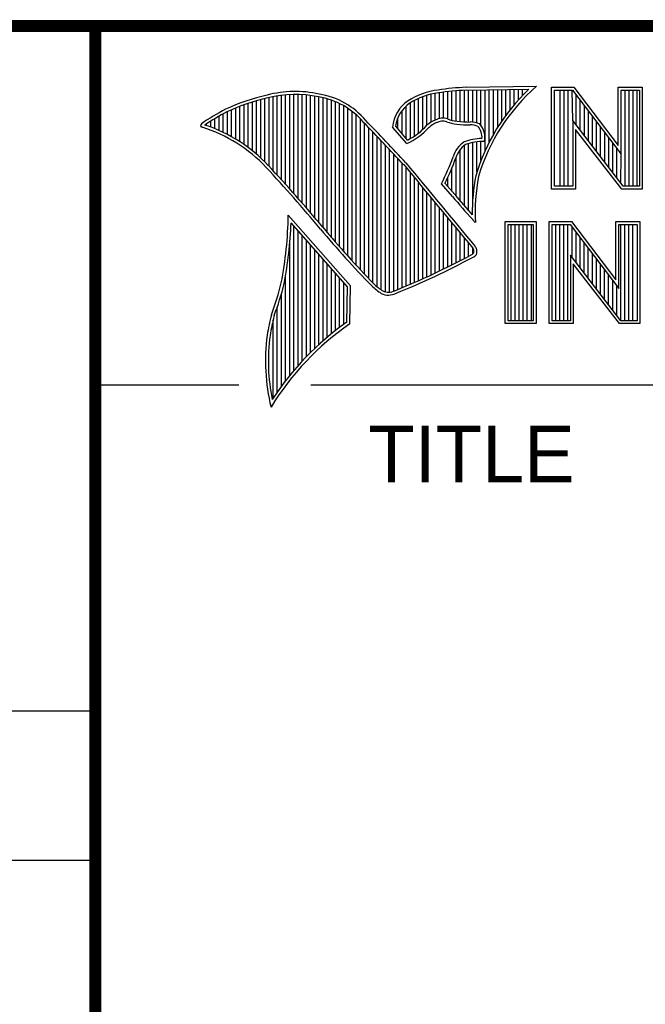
# Model space of a CAD drawing. Header units: inches. Extents: x 0 to 22, y 0 to 17.
# Tile 4 of 9: x 16.3 to 17.3, y 1.4 to 3. Entities that reach past the tile are written whole.
import ezdxf

# ---------------------------------------------------------------- set-up
doc = ezdxf.new("R2010")
doc.units = ezdxf.units.IN
doc.header["$LTSCALE"] = 1.21
doc.header["$MEASUREMENT"] = 0
doc.layers.get('0').update_dxf_attribs({"linetype": 'CONTINUOUS'})
doc.styles.get("Standard").update_dxf_attribs({"font": 'txt', "width": 0.8})

msp = doc.modelspace()

# ---------------------------------------------------------------- linework, layer by layer
at = {"color": 2, "linetype": 'CONTINUOUS'}
for p, q in [((16.3737, 2.9596), (21.5037, 2.9596)), ((16.3737, 2.9596), (16.3737, 1.2496)), ((16.375, 2.96), (21.5, 2.96)), ((16.6875, 2.6995), (16.6875, 2.8467)), ((16.6943, 2.6918), (16.6943, 2.8472)), ((16.7011, 2.6841), (16.7011, 2.8474)), ((16.708, 2.6764), (16.708, 2.8474)), ((16.7148, 2.6685), (16.7148, 2.847)), ((16.7216, 2.6607), (16.7216, 2.8465)), ((16.9264, 2.8018), (16.9264, 2.8477)), ((16.9332, 2.8053), (16.9332, 2.849)), ((16.9401, 2.8077), (16.9401, 2.8499)), ((16.9469, 2.8082), (16.9469, 2.8509)), ((16.9537, 2.8069), (16.9537, 2.8518)), ((16.9606, 2.8048), (16.9606, 2.8525)), ((16.9674, 2.8034), (16.9674, 2.8531)), ((16.9742, 2.8027), (16.9742, 2.8536)), ((16.981, 2.8023), (16.981, 2.854)), ((16.9838, 2.8589), (17.0997, 2.8607)), ((16.9839, 2.8541), (17.087, 2.8557)), ((16.9879, 2.802), (16.9879, 2.8542)), ((16.9947, 2.8019), (16.9947, 2.8543)), ((17.0015, 2.8005), (17.0015, 2.8544)), ((17.0083, 2.7963), (17.0083, 2.8545)), ((17.0152, 2.755), (17.0152, 2.8546)), ((17.022, 2.7691), (17.022, 2.8547)), ((17.0288, 2.7817), (17.0288, 2.8548)), ((17.0357, 2.7931), (17.0357, 2.8549)), ((17.0425, 2.8035), (17.0425, 2.855)), ((17.0493, 2.8131), (17.0493, 2.8551)), ((17.0561, 2.822), (17.0561, 2.8552)), ((17.063, 2.8303), (17.063, 2.8553)), ((17.0698, 2.8381), (17.0698, 2.8554)), ((17.0766, 2.8454), (17.0766, 2.8555)), ((17.1243, 2.8592), (17.1609, 2.8592)), ((17.1243, 2.6915), (17.1243, 2.8592)), ((17.1291, 2.8543), (17.1585, 2.8543)), ((17.1291, 2.6963), (17.1291, 2.8543)), ((17.1381, 2.6963), (17.1381, 2.8543)), ((17.1447, 2.6963), (17.1447, 2.8543)), ((17.1514, 2.6963), (17.1514, 2.8543)), ((17.1589, 2.8042), (17.1581, 2.8543)), ((17.1585, 2.8543), (17.2383, 2.7492)), ((17.1609, 2.8592), (17.2334, 2.7636)), ((17.2334, 2.8592), (17.2732, 2.8592)), ((17.2334, 2.7636), (17.2334, 2.8592)), ((17.2383, 2.8543), (17.2684, 2.8543)), ((17.2383, 2.7492), (17.2383, 2.8543)), ((17.2449, 2.6963), (17.2449, 2.8543)), ((17.2515, 2.6963), (17.2515, 2.8543)), ((17.2582, 2.6963), (17.2582, 2.8543)), ((17.2649, 2.6963), (17.2649, 2.8543)), ((17.2684, 2.8543), (17.2684, 2.6963)), ((17.2732, 2.8592), (17.2732, 2.6915)), ((16.626, 2.7601), (16.626, 2.8325)), ((16.6329, 2.7549), (16.6329, 2.8347)), ((16.6397, 2.7492), (16.6397, 2.8367)), ((16.6465, 2.7431), (16.6465, 2.8386)), ((16.6533, 2.7366), (16.6533, 2.8403)), ((16.6602, 2.7295), (16.6602, 2.8419)), ((16.667, 2.7221), (16.667, 2.8435)), ((16.6738, 2.7146), (16.6738, 2.8449)), ((16.6806, 2.707), (16.6806, 2.8459)), ((16.7284, 2.6527), (16.7284, 2.8456)), ((16.7353, 2.6447), (16.7353, 2.8445)), ((16.7421, 2.6366), (16.7421, 2.8431)), ((16.7489, 2.6285), (16.7489, 2.8417)), ((16.7557, 2.6204), (16.7557, 2.84)), ((16.7626, 2.6125), (16.7626, 2.8378)), ((16.7694, 2.6046), (16.7694, 2.8352)), ((16.7762, 2.5968), (16.7762, 2.8321)), ((16.8923, 2.7747), (16.8923, 2.8335)), ((16.8991, 2.7788), (16.8991, 2.8375)), ((16.9059, 2.7837), (16.9059, 2.8408)), ((16.9128, 2.7896), (16.9128, 2.8436)), ((16.9196, 2.7966), (16.9196, 2.8459)), ((17.1648, 2.7965), (17.1648, 2.8461)), ((17.1714, 2.7879), (17.1714, 2.8373)), ((16.5851, 2.7849), (16.5851, 2.8154)), ((16.5919, 2.7815), (16.5919, 2.819)), ((16.5987, 2.7778), (16.5987, 2.8221)), ((16.6055, 2.7738), (16.6055, 2.8249)), ((16.6124, 2.7696), (16.6124, 2.8276)), ((16.6192, 2.765), (16.6192, 2.8301)), ((16.7831, 2.5891), (16.7831, 2.8284)), ((16.7899, 2.5815), (16.7899, 2.8242)), ((16.7967, 2.5739), (16.7967, 2.8193)), ((16.8786, 2.783), (16.8786, 2.8206)), ((16.8855, 2.7749), (16.8855, 2.8281)), ((17.1781, 2.7792), (17.1781, 2.8285)), ((17.1848, 2.7705), (17.1848, 2.8197)), ((16.5578, 2.796), (16.5578, 2.7989)), ((16.5646, 2.7936), (16.5646, 2.8033)), ((16.5714, 2.7909), (16.5714, 2.8075)), ((16.5782, 2.788), (16.5782, 2.8116)), ((16.8035, 2.5665), (16.8035, 2.8136)), ((16.8104, 2.5591), (16.8104, 2.807)), ((16.8172, 2.5519), (16.8172, 2.7996)), ((16.8718, 2.791), (16.8718, 2.8085)), ((17.2418, 2.6963), (17.1589, 2.8042)), ((17.1589, 2.8042), (17.1589, 2.6963)), ((17.1915, 2.7618), (17.1915, 2.8109)), ((17.1981, 2.7531), (17.1981, 2.8021)), ((16.824, 2.5447), (16.824, 2.7924)), ((16.8308, 2.5375), (16.8308, 2.7853)), ((16.8864, 2.7664), (16.8632, 2.7937)), ((16.8877, 2.7723), (16.8682, 2.7952)), ((17.2395, 2.6915), (17.1637, 2.7899)), ((17.1637, 2.7899), (17.1637, 2.6915)), ((17.2048, 2.7445), (17.2048, 2.7933)), ((17.2115, 2.7358), (17.2115, 2.7845)), ((16.8377, 2.5314), (16.8377, 2.7781)), ((16.8445, 2.5262), (16.8445, 2.7709)), ((16.9879, 2.6563), (16.9879, 2.7665)), ((16.9947, 2.6748), (16.9947, 2.7683)), ((17.0015, 2.7195), (17.0015, 2.7694)), ((17.0083, 2.7388), (17.0083, 2.7698)), ((17.2182, 2.7271), (17.2182, 2.7757)), ((17.2248, 2.7184), (17.2248, 2.7669)), ((16.8513, 2.523), (16.8513, 2.7637)), ((16.8581, 2.5224), (16.8581, 2.7565)), ((16.865, 2.5241), (16.865, 2.7493)), ((16.9742, 2.672), (16.9742, 2.7568)), ((16.981, 2.664), (16.981, 2.7634)), ((17.2315, 2.7098), (17.2315, 2.7581)), ((16.8718, 2.527), (16.8718, 2.7421)), ((16.8786, 2.5298), (16.8786, 2.7348)), ((16.9674, 2.6802), (16.9674, 2.7444)), ((17.2382, 2.7011), (17.2383, 2.7492)), ((16.8855, 2.5327), (16.8855, 2.727)), ((16.8923, 2.5356), (16.8923, 2.7187)), ((16.9606, 2.6882), (16.9606, 2.7266)), ((16.8991, 2.5385), (16.8991, 2.7104)), ((16.9059, 2.5415), (16.9059, 2.7022)), ((16.9653, 2.6828), (16.9492, 2.7013)), ((16.9537, 2.696), (16.9537, 2.7109)), ((16.9128, 2.5446), (16.9128, 2.6939)), ((16.9196, 2.5477), (16.9196, 2.6856)), ((16.9616, 2.6797), (16.9434, 2.7005)), ((17.1637, 2.6915), (17.1243, 2.6915)), ((17.1589, 2.6963), (17.1291, 2.6963)), ((17.2732, 2.6915), (17.2395, 2.6915)), ((17.2684, 2.6963), (17.2418, 2.6963)), ((16.9264, 2.5508), (16.9264, 2.6774)), ((16.9332, 2.554), (16.9332, 2.6691)), ((16.9401, 2.5573), (16.9401, 2.6608)), ((16.9469, 2.5606), (16.9469, 2.6526)), ((16.7939, 2.533), (16.6919, 2.6489)), ((16.789, 2.5312), (16.6964, 2.6365)), ((16.9537, 2.5639), (16.9537, 2.6443)), ((16.999, 2.637), (16.9946, 2.6418)), ((17.0482, 2.6383), (17.0988, 2.6383)), ((17.0482, 2.4708), (17.0482, 2.6383)), ((17.0988, 2.6383), (17.0988, 2.4708)), ((17.1205, 2.6385), (17.1571, 2.6385)), ((17.1205, 2.4708), (17.1205, 2.6385)), ((17.1571, 2.6385), (17.2296, 2.5429)), ((17.2296, 2.6385), (17.2694, 2.6385)), ((17.2296, 2.5429), (17.2296, 2.6385)), ((17.2694, 2.6385), (17.2694, 2.4708)), ((16.7011, 2.3939), (16.7011, 2.6311)), ((16.708, 2.4018), (16.708, 2.6233)), ((16.9606, 2.5673), (16.9606, 2.6361)), ((16.9674, 2.5708), (16.9674, 2.6278)), ((17.0531, 2.6334), (17.0939, 2.6334)), ((17.0531, 2.4756), (17.0531, 2.6334)), ((17.0577, 2.4756), (17.0577, 2.6334)), ((17.0644, 2.4756), (17.0644, 2.6334)), ((17.071, 2.4756), (17.071, 2.6334)), ((17.0777, 2.4756), (17.0777, 2.6334)), ((17.0844, 2.4756), (17.0844, 2.6334)), ((17.0911, 2.4756), (17.0911, 2.6334)), ((17.0939, 2.6334), (17.0939, 2.4756)), ((17.1253, 2.6336), (17.1547, 2.6336)), ((17.1253, 2.4756), (17.1253, 2.6336)), ((17.1311, 2.4756), (17.1311, 2.6336)), ((17.1378, 2.4756), (17.1378, 2.6336)), ((17.1445, 2.4756), (17.1445, 2.6336)), ((17.1511, 2.4756), (17.1511, 2.6336)), ((17.1547, 2.6336), (17.2345, 2.5284)), ((17.1578, 2.5799), (17.1578, 2.6295)), ((17.1645, 2.5712), (17.1645, 2.6207)), ((17.2345, 2.6336), (17.2646, 2.6336)), ((17.2345, 2.5284), (17.2345, 2.6336)), ((17.2379, 2.4756), (17.2379, 2.6336)), ((17.2446, 2.4756), (17.2446, 2.6336)), ((17.2513, 2.4756), (17.2513, 2.6336)), ((17.2579, 2.4756), (17.2579, 2.6336)), ((17.2646, 2.6336), (17.2646, 2.4756)), ((16.7148, 2.4093), (16.7148, 2.6156)), ((16.7216, 2.4165), (16.7216, 2.6078)), ((16.9742, 2.5743), (16.9742, 2.6195)), ((16.981, 2.5778), (16.981, 2.6113)), ((17.1712, 2.5625), (17.1712, 2.6119)), ((16.6943, 2.3857), (16.6943, 2.603)), ((16.7284, 2.4233), (16.7284, 2.6001)), ((16.7353, 2.4299), (16.7353, 2.5923)), ((16.9879, 2.5814), (16.9879, 2.603)), ((16.9947, 2.5853), (16.9947, 2.5948)), ((17.1778, 2.5539), (17.1778, 2.6031)), ((17.1845, 2.5452), (17.1845, 2.5943)), ((16.7421, 2.4363), (16.7421, 2.5846)), ((16.7489, 2.4424), (16.7489, 2.5768)), ((17.238, 2.4756), (17.1551, 2.5834)), ((17.1551, 2.5834), (17.1551, 2.4756)), ((17.1912, 2.5365), (17.1912, 2.5855)), ((17.1979, 2.5278), (17.1979, 2.5767)), ((16.7557, 2.4482), (16.7557, 2.569)), ((16.7626, 2.4538), (16.7626, 2.5613)), ((17.2356, 2.4708), (17.1599, 2.5692)), ((17.1599, 2.5692), (17.1599, 2.4708)), ((17.2045, 2.5192), (17.2045, 2.5679)), ((17.2112, 2.5105), (17.2112, 2.5591)), ((16.6875, 2.377), (16.6875, 2.5502)), ((16.7694, 2.4592), (16.7694, 2.5535)), ((16.7762, 2.4644), (16.7762, 2.5458)), ((17.2179, 2.5018), (17.2179, 2.5503)), ((17.2246, 2.4931), (17.2246, 2.5415)), ((16.7831, 2.4694), (16.7831, 2.538)), ((16.788, 2.4729), (16.789, 2.5312)), ((16.7927, 2.4704), (16.7939, 2.533)), ((17.2312, 2.4844), (17.2312, 2.5327)), ((16.6806, 2.368), (16.6806, 2.52)), ((16.6738, 2.3584), (16.6738, 2.4982)), ((16.667, 2.3482), (16.667, 2.477)), ((17.0939, 2.4756), (17.0531, 2.4756)), ((17.1551, 2.4756), (17.1253, 2.4756)), ((17.2646, 2.4756), (17.238, 2.4756)), ((17.0988, 2.4708), (17.0482, 2.4708)), ((17.1599, 2.4708), (17.1205, 2.4708)), ((17.2694, 2.4708), (17.2356, 2.4708)), ((16.375, 2.37), (16.6109, 2.37)), ((16.7288, 2.37), (21.5, 2.37)), ((13.61, 1.835), (16.375, 1.835)), ((16.375, 1.5888), (13.61, 1.5888))]:
    msp.add_line(p, q, dxfattribs=at)
at = {"color": 7, "linetype": 'CONTINUOUS', "const_width": 0.02}
for points in [[(13.6, 2.9595), (21.5, 2.96)], [(16.375, 2.96), (16.375, 0.5)]]:
    msp.add_lwpolyline(points, dxfattribs=at)
at = {"color": 2, "linetype": 'CONTINUOUS'}
for centre, radius, start, end in [((16.7034, 2.6747), 0.1775, 77.2819, 105.0682), ((16.7034, 2.6747), 0.1727, 77.2314, 105.1003), ((16.7222, 2.7226), 0.1269, 40.2333, 80.7735), ((16.9502, 2.7423), 0.1128, 96.3009, 123.1685), ((16.9502, 2.7423), 0.108, 96.2443, 123.1259), ((17.0005, 2.4511), 0.4082, 92.3475, 98.8367), ((17.0005, 2.4511), 0.4034, 92.3569, 98.8525), ((17.308, 2.6221), 0.3216, 133.4014, 163.4571), ((17.308, 2.6221), 0.3168, 131.1193, 163.4132), ((16.7315, 2.5144), 0.3399, 102.6162, 114.8514), ((16.7315, 2.5144), 0.3351, 102.5989, 114.8296), ((16.7222, 2.7226), 0.1221, 40.1653, 80.8429), ((16.923, 2.7875), 0.0602, 125.032, 174.0466), ((16.923, 2.7875), 0.0554, 125.1142, 171.9572), ((16.7759, 2.4698), 0.3996, 117.9347, 124.5691), ((16.7759, 2.4698), 0.3948, 117.954, 124.0374), ((16.5507, 2.7963), 0.00298, 121.3543, 265.8048), ((9.1994, -4.4938), 10.5463, 43.2461, 43.76704), ((9.199, -4.4944), 10.5518, 43.24607, 43.76701), ((16.9517, 2.7612), 0.0478, 112.9196, 132.2699), ((16.9517, 2.7612), 0.043, 112.6662, 131.9321), ((16.9455, 2.7813), 0.0269, 72.6128, 117.3853), ((16.9455, 2.7813), 0.0221, 72.9381, 117.8635), ((16.977, 2.8697), 0.0718, 249.5515, 263.1636), ((16.977, 2.8697), 0.067, 249.4455, 263.1373), ((16.9944, 3.0501), 0.253, 264.1107, 269.1006), ((16.9944, 3.0501), 0.2482, 264.1189, 269.068), ((16.9917, 2.7681), 0.0339, 64.4685, 92.2537), ((16.9825, 2.7769), 0.0323, 347.1178, 42.4037), ((16.4773, 2.5601), 0.2445, 43.1672, 72.5708), ((16.4772, 2.5601), 0.2493, 43.1664, 71.8497), ((16.8429, 2.8642), 0.107, 293.9928, 318.4439), ((16.8429, 2.8642), 0.1022, 295.9966, 318.5916), ((16.9917, 2.7681), 0.0291, 66.3231, 92.5053), ((16.9825, 2.7769), 0.0275, 355.2987, 40.4494), ((17.0047, 2.732), 0.0441, 122.6948, 163.4996), ((17.0094, 2.698), 0.0767, 89.6565, 111.8738), ((17.0094, 2.698), 0.0719, 86.3769, 111.5054), ((17.0047, 2.732), 0.0393, 123.3496, 163.7165), ((117.1292, 85.4341), 129.954, 219.521832, 219.600442), ((16.5488, 2.8964), 0.4406, 333.6063, 339.8409), ((16.5488, 2.8963), 0.4454, 334.022, 339.8635), ((14.6645, 0.8858), 2.7122, 39.9143, 42.7655), ((14.6639, 0.8852), 2.7178, 39.9159, 42.7668), ((117.205, 85.4976), 130.0576, 219.522219, 219.6006), ((17.3248, 2.6518), 0.3309, 169.2392, 180.3763), ((17.3248, 2.6518), 0.3261, 169.2807, 182.6075), ((17.5234, 3.1364), 0.724, 219.1087, 223.0885), ((17.5234, 3.1364), 0.7192, 219.1032, 222.5932), ((16.0461, 2.6599), 0.6459, 349.0852, 359.0204), ((16.0461, 2.6599), 0.6507, 349.0758, 357.94), ((18.1342, 3.7937), 1.815, 220.0434, 224.0127), ((18.1343, 3.7937), 1.8102, 220.042, 224.0069), ((16.9709, 2.5786), 0.0288, 26.3697, 33.9), ((16.9687, 2.5899), 0.028, 353.6797, 3.043), ((16.9709, 2.5786), 0.0336, 24.6866, 34.3242), ((16.9687, 2.5899), 0.0328, 350.4758, 4.7759), ((16.3916, 3.7016), 1.269, 291.9871, 298.2491), ((16.3917, 3.7016), 1.2737, 291.9984, 298.2504), ((16.98, 2.6057), 0.0252, 299.2501, 311.2614), ((16.98, 2.6057), 0.03, 299.1847, 314.8198), ((16.2632, 2.6388), 0.4292, 339.0712, 346.3669), ((16.2632, 2.6388), 0.434, 339.1085, 346.381), ((16.9079, 2.6176), 0.116, 227.0911, 236.9191), ((16.9079, 2.6176), 0.1112, 227.1627, 236.7917), ((16.8565, 2.5437), 0.0213, 243.4913, 298.7009), ((16.8565, 2.5437), 0.0261, 242.8484, 298.0511), ((17.0658, 2.3848), 0.4141, 165.9359, 170.6858), ((17.0658, 2.3848), 0.4093, 165.9761, 170.6762), ((17.0508, 2.0969), 0.454, 124.6428, 148.5563), ((17.0508, 2.0969), 0.4588, 124.9509, 147.098), ((16.9723, 2.4095), 0.318, 172.3562, 193.7958), ((16.9723, 2.4095), 0.3132, 172.3688, 191.6866)]:
    msp.add_arc(centre, radius, start, end, dxfattribs=at)

# ---------------------------------------------------------------- texts
msp.add_text('TITLE', height=0.093, dxfattribs=at).set_placement((16.8235, 2.21))

doc.saveas('drawing.dxf')
